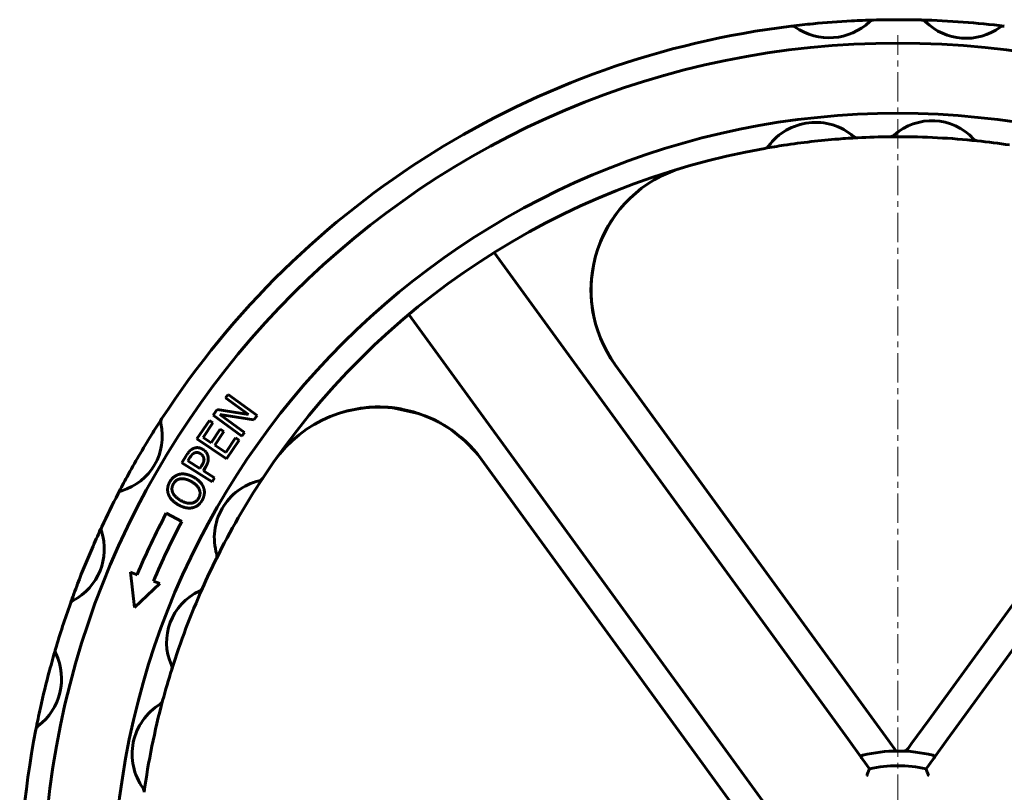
# Model space of a CAD drawing. Header units: millimetres. Extents: x -301 to 301, y -913 to 913.
# Tile 5 of 6: x -225 to 27, y 715 to 913. Entities that reach past the tile are written whole.
import ezdxf

# ---------------------------------------------------------------- set-up
doc = ezdxf.new("R2010")
doc.units = ezdxf.units.MM
doc.linetypes.add('K5LT_AXLED', pattern=[12, 7.5, -1.5, 1.5, -1.5])
doc.linetypes.add('K5LT_BASIC', pattern=[0])
doc.layers.add('Системный слой (1)', color=7, linetype='Continuous', true_color=0x6c6c6c)

# ---------------------------------------------------------------- blocks, each defined once
blk = doc.blocks.new('U3')
at = {"layer": 'Системный слой (1)', "color": 150, "linetype": 'K5LT_BASIC', "lineweight": 60, "true_color": 0x0080ff}
for p, q in [((-71.54, 864.36), (-72.8, 862.66)), ((-72.8, 862.66), (-74.55, 859.83)), ((-74.55, 859.83), (-75.99, 856.82)), ((-75.99, 856.82), (-76.47, 855.7)), ((-78.6, 844.72), (-78.61, 844.57)), ((-78.61, 844.57), (-78.61, 844.49)), ((-78.61, 844.49), (-78.61, 844.45)), ((-78.61, 844.45), (-78.61, 844.4)), ((-78.61, 844.4), (-78.61, 844.33)), ((-78.61, 844.33), (-78.61, 844.27)), ((-78.61, 844.27), (-78.61, 844.19)), ((-78.61, 844.19), (-78.61, 844.19)), ((-78.61, 844.19), (-78.61, 844.17)), ((-78.61, 844.17), (-78.61, 844.14)), ((-78.61, 844.14), (-78.61, 844.08)), ((-78.61, 844.08), (-78.61, 843.95)), ((-78.61, 843.95), (-78.61, 843.7)), ((-78.61, 843.7), (-78.6, 843.23)), ((-78.6, 843.23), (-78.57, 842.64)), ((-78.57, 842.64), (-78.48, 841.25)), ((-78.48, 841.25), (-78.19, 838.86)), ((-78.19, 838.86), (-78.04, 837.98)), ((-78.04, 837.98), (-78.01, 837.82)), ((-78.01, 837.82), (-77.96, 837.59)), ((-77.96, 837.59), (-77.95, 837.54))]:
    blk.add_line(p, q, dxfattribs=at)
blk = doc.blocks.new('U10')
at = {"layer": 'Системный слой (1)', "color": 150, "linetype": 'K5LT_BASIC', "lineweight": 60, "true_color": 0x0080ff}
for p, q in [((-142.91, 812.54), (-142.92, 812.54)), ((-142.89, 812.55), (-142.91, 812.54)), ((-142.88, 812.55), (-142.89, 812.55)), ((-142.87, 812.55), (-142.88, 812.55)), ((-142.86, 812.55), (-142.87, 812.55)), ((-142.87, 812.55), (-142.87, 812.55)), ((-142.85, 812.56), (-142.86, 812.56)), ((-142.86, 812.56), (-142.86, 812.56)), ((-142.86, 812.56), (-142.86, 812.56)), ((-142.86, 812.56), (-142.86, 812.55)), ((-142.83, 812.56), (-142.85, 812.56)), ((-142.85, 812.56), (-142.85, 812.56)), ((-141.29, 813.01), (-142.83, 812.56)), ((-137.44, 813.78), (-141.29, 813.01)), ((-135.49, 813.98), (-137.44, 813.78)), ((-134.51, 814.04), (-135.49, 813.98)), ((-134.03, 814.05), (-134.51, 814.04)), ((-133.78, 814.06), (-134.03, 814.05)), ((-133.66, 814.06), (-133.78, 814.06)), ((-133.6, 814.06), (-133.66, 814.06)), ((-133.57, 814.06), (-133.6, 814.06)), ((-133.55, 814.06), (-133.57, 814.06)), ((-133.52, 814.06), (-133.55, 814.06)), ((-133.46, 814.07), (-133.52, 814.06)), ((-133.33, 814.07), (-133.46, 814.07)), ((-129.4, 813.86), (-133.33, 814.07)), ((-122.78, 812.41), (-129.4, 813.86)), ((-118.14, 810.46), (-118.15, 810.47)), ((-118.12, 810.45), (-118.14, 810.46)), ((-118.11, 810.45), (-118.12, 810.45)), ((-118.1, 810.45), (-118.11, 810.45)), ((-118.1, 810.44), (-118.1, 810.45)), ((-118.09, 810.44), (-118.1, 810.44)), ((-118.08, 810.43), (-118.09, 810.44)), ((-118.09, 810.44), (-118.09, 810.44)), ((-118.09, 810.44), (-118.09, 810.44)), ((-118.09, 810.44), (-118.09, 810.44)), ((-118.09, 810.44), (-118.09, 810.44)), ((-118.07, 810.43), (-118.08, 810.43)), ((-118.06, 810.43), (-118.07, 810.43)), ((-118.03, 810.41), (-118.06, 810.43)), ((-117.99, 810.39), (-118.03, 810.41)), ((-117.97, 810.38), (-117.99, 810.39)), ((-117.92, 810.35), (-117.97, 810.38)), ((-117.89, 810.34), (-117.92, 810.35)), ((-117.85, 810.32), (-117.89, 810.34)), ((-117.76, 810.27), (-117.85, 810.32)), ((-117.59, 810.17), (-117.76, 810.27)), ((-114.35, 808.18), (-117.59, 810.17)), ((-110.92, 805.41), (-114.35, 808.18)), ((-107.9, 802.23), (-110.92, 805.41))]:
    blk.add_line(p, q, dxfattribs=at)
blk = doc.blocks.new('U11')
at = {"layer": 'Системный слой (1)', "color": 150, "linetype": 'K5LT_BASIC', "lineweight": 60, "true_color": 0x0080ff}
for p, q in [((-73.41, 861.75), (-72.62, 862.93)), ((-74.84, 859.31), (-74.15, 860.55)), ((-74.15, 860.55), (-73.41, 861.75)), ((-78.43, 847.44), (-77.99, 850.37)), ((-77.99, 850.37), (-77.85, 851.02)), ((-78.6, 844.89), (-78.59, 845.22)), ((-78.59, 845.22), (-78.55, 845.96)), ((-78.55, 845.96), (-78.43, 847.44)), ((-78.61, 844.53), (-78.6, 844.69)), ((-78.61, 844.21), (-78.61, 844.53)), ((-78.58, 842.66), (-78.61, 844.21)), ((-78.6, 844.69), (-78.6, 844.89)), ((-78.45, 840.82), (-78.58, 842.66))]:
    blk.add_line(p, q, dxfattribs=at)
blk = doc.blocks.new('U19')
at = {"layer": 'Системный слой (1)', "color": 150, "linetype": 'K5LT_BASIC', "lineweight": 60, "true_color": 0x0080ff}
for start, end in [(79.6073, 145.0201), (36, 79.6073)]:
    blk.add_arc((-133.04, 781.44), 32.62, start, end, dxfattribs=at)
blk = doc.blocks.new('U51')
at = {"layer": 'Системный слой (1)', "color": 30, "linetype": 'K5LT_AXLED', "lineweight": 18, "true_color": 0xff8000}
blk.add_line((0, 688.36), (0, 909.36), dxfattribs=at)

msp = doc.modelspace()

# ---------------------------------------------------------------- linework, layer by layer
at = {"layer": 'Системный слой (1)', "color": 150, "linetype": 'K5LT_BASIC', "lineweight": 60, "true_color": 0x0080ff}
for p, q in [((-10.3, 883.08), (-10.26, 883.09)), ((-34.07, 880.36), (-33.97, 880.37)), ((-12.75, 728.88), (-103.42, 853.67)), ((103.42, 853.67), (12.75, 728.88)), ((-125.26, 837.8), (-34.6, 713.01)), ((-6.72, 734.54), (-72.38, 824.91)), ((73.81, 824.48), (7.86, 733.71)), ((-172.25, 816.38), (-171.59, 817.3)), ((-166.4, 812.12), (-172.25, 816.38)), ((-171.59, 817.3), (-164.19, 811.92)), ((-175.44, 812.01), (-174.42, 813.4)), ((-174.42, 813.4), (-166.4, 812.12)), ((-127.16, 813.54), (-127.15, 813.54)), ((-179.59, 805.88), (-176.4, 810.63)), ((-175.5, 810.03), (-178.01, 806.28)), ((-176.4, 810.63), (-175.5, 810.03)), ((-168.04, 806.62), (-175.44, 812.01)), ((-164.99, 810.81), (-173.75, 812.18)), ((-173.75, 812.18), (-167.37, 807.54)), ((-164.19, 811.92), (-164.99, 810.81)), ((-175.93, 804.89), (-173.59, 808.38)), ((-172.69, 807.77), (-175.03, 804.28)), ((-173.59, 808.38), (-172.69, 807.77)), ((-167.37, 807.54), (-168.04, 806.62)), ((-172, 800.78), (-179.59, 805.88)), ((-178.01, 806.28), (-175.93, 804.89)), ((-172.22, 802.39), (-169.7, 806.13)), ((-168.8, 805.53), (-172, 800.78)), ((-169.7, 806.13), (-168.8, 805.53)), ((-175.03, 804.28), (-172.22, 802.39)), ((-183.46, 799.74), (-182.24, 801.7)), ((-181.39, 801.08), (-181.92, 800.22)), ((-181.92, 800.22), (-178.83, 798.29)), ((-106.65, 800.62), (-40.7, 709.85)), ((-175.69, 794.9), (-183.46, 799.74)), ((-178.83, 798.29), (-178.39, 798.99)), ((-177.4, 798.61), (-177.94, 797.74)), ((-177.94, 797.74), (-175.05, 795.94)), ((-175.05, 795.94), (-175.69, 794.9)), ((-187.45, 786.84), (-183.46, 784.74)), ((-195.62, 762.63), (-196.58, 771.68)), ((-196.58, 771.68), (-194.93, 771.05)), ((-189.06, 768.82), (-195.62, 762.63)), ((-190.72, 769.45), (-189.06, 768.82)), ((-2.41, 728.6), (-6.72, 734.54)), ((7.86, 733.71), (3.55, 727.77)), ((-9.05, 723.78), (-12.75, 728.88)), ((-0.41, 725.85), (-2.41, 728.6)), ((3.55, 727.77), (2.66, 726.54)), ((12.75, 728.88), (9.05, 723.78)), ((2.66, 726.54), (2.59, 726.45)), ((-7.26, 721.32), (-9.05, 723.78)), ((9.05, 723.78), (7.26, 721.32))]:
    msp.add_line(p, q, dxfattribs=at)
for centre, radius, start, end in [((0, 688.36), 225, 90, 91.5778), ((0, 688.36), 225, 88.445, 90), ((0, 688.36), 225, 96.9739, 146.9657), ((0, 688.36), 225, 95.5402, 96.9739), ((-27.14, 910.2), 1.5, 55.2993, 96.9739), ((-27.14, 910.2), 1.5, 55.2993, 96.9739), ((-17.61, 923.95), 15.23, 235.2993, 313.2525), ((0, 688.36), 225, 93.0115, 95.5402), ((0, 688.36), 225, 91.5778, 93.0115), ((-6.15, 911.77), 1.5, 91.5778, 133.2525), ((0, 688.36), 225, 83.0315, 88.445), ((6.07, 911.77), 1.5, 45.4598, 88.445), ((6.07, 911.77), 1.5, 45.4598, 88.445), ((17.52, 923.41), 14.83, 225.4598, 306.0167), ((27.12, 910.21), 1.5, 83.0315, 126.0167), ((0, 688.36), 219, 90, 180), ((0, 688.36), 219, 180, 90), ((0, 688.36), 201, 90, 180), ((0, 688.36), 201, 180, 90), ((-21.05, 871.99), 15.04, 49.6168, 143.4604), ((8.75, 872.98), 14.47, 42.5621, 132.0138), ((0, 688.36), 195, 93.0143, 94.4741), ((-10.33, 884.58), 1.5, 229.6168, 273.0143), ((-10.33, 884.58), 1.5, 229.6168, 273.0143), ((0, 688.36), 195, 90.5662, 93.0143), ((-1.94, 884.85), 1.5, 270.5662, 312.0138), ((0, 688.36), 195, 90, 90.5662), ((0, 688.36), 195, 84.0097, 90), ((0, 688.36), 195, 98.6031, 100.0622), ((-34.33, 881.83), 1.5, 280.0629, 323.4604), ((0, 688.36), 195, 94.4741, 98.6031), ((20.51, 883.78), 1.5, 222.5621, 264.0097), ((20.51, 883.78), 1.5, 222.5621, 264.0097), ((0, 688.36), 195, 81.5548, 84.0097), ((0, 688.36), 195, 100.0629, 146.5678), ((-45.98, 844.08), 32.63, 106.4513, 216), ((0, 688.36), 225, 146.9657, 148.2031), ((-187.37, 810.19), 1.5, 146.9657, 193.1398), ((-202.98, 806.55), 14.53, 286.4355, 13.1398), ((0, 688.36), 225, 148.2031, 151.3722), ((0, 688.36), 225, 151.3722, 152.6096), ((-160.17, 780.6), 14.96, 103.4061, 196.7165), ((0, 688.36), 195, 146.5678, 153.5548), ((-163.99, 796.62), 1.5, 283.4061, 326.5678), ((-198.44, 791.18), 1.5, 106.4355, 152.6096), ((-198.44, 791.18), 1.5, 106.4355, 152.6096), ((0, 688.36), 225, 152.6096, 155.0315), ((0, 688.36), 211.74, 152.2839, 156.9879), ((0, 688.36), 207.24, 152.2839, 156.9639), ((-218.14, 777.65), 14.83, 297.4598, 18.0167), ((0, 688.36), 225, 155.0315, 156.4034), ((-202.61, 782.7), 1.5, 155.0315, 198.0167), ((0, 688.36), 225, 156.4034, 159.0732), ((0, 688.36), 195, 153.5548, 156.0097), ((-175.94, 775.87), 1.5, 333.5548, 16.7165), ((-192.82, 770.25), 2.25, 156.9879, 159.1988), ((0, 688.36), 225, 159.0732, 160.445), ((0, 688.36), 195, 156.0097, 162.5662), ((-179.53, 768.25), 1.5, 294.5621, 336.0097), ((-210.61, 763.16), 1.5, 117.4598, 160.445), ((-172.89, 753.73), 14.47, 114.5621, 204.0138), ((0, 688.36), 225, 160.445, 163.5778), ((0, 688.36), 225, 163.5778, 165.0115), ((-214.38, 751.54), 1.5, 163.5778, 205.2525), ((-229.51, 744.41), 15.23, 307.2993, 25.2525), ((-187.47, 747.23), 1.5, 342.5662, 24.0138), ((0, 688.36), 225, 165.0115, 167.5402), ((0, 688.36), 195, 162.5662, 165.0143), ((0, 688.36), 225, 167.5402, 168.9739), ((-181.15, 725.08), 15.04, 121.6168, 215.4604), ((0, 688.36), 195, 165.0143, 172.0629), ((-189.82, 739.17), 1.5, 301.6168, 345.0143), ((-219.37, 731.1), 1.5, 127.2993, 168.9739), ((0, 688.36), 225, 168.9739, 218.9657), ((0, 688.36), 37.5, 76.193, 103.807), ((1.38, 727.33), 1.5, 267.9726, 324), ((0, 688.36), 33.75, 77.5782, 102.4218), ((-194.62, 715.49), 1.5, 352.0629, 35.4604)]:
    msp.add_arc(centre, radius, start, end, dxfattribs=at)
for points, knots in [([(-72.38, 824.91), (-72.74, 825.4), (-73.08, 825.9), (-73.74, 826.93), (-74.05, 827.45), (-74.65, 828.51), (-74.94, 829.05), (-75.22, 829.61), (-75.22, 829.63), (-75.29, 829.76), (-75.35, 829.89), (-75.45, 830.09), (-75.49, 830.17), (-75.55, 830.3), (-75.57, 830.35), (-75.6, 830.42), (-75.62, 830.45), (-75.63, 830.47)], [0, 0, 0, 0, 5.478061, 5.478061, 10.956123, 10.956123, 16.434184, 16.434184, 16.594455, 16.594455, 17.823512, 17.823512, 18.60723, 18.60723, 19.106974, 19.106974, 19.351556, 19.351556, 19.351556, 19.351556]), ([(-138.45, 813.61), (-137.37, 813.79), (-136.27, 813.92), (-134.56, 814.04), (-133.94, 814.07), (-132.53, 814.07), (-131.72, 814.05), (-130.75, 813.99), (-130.58, 813.98), (-129.92, 813.93), (-129.42, 813.88), (-128.72, 813.79), (-128.52, 813.76), (-128.23, 813.72), (-128.15, 813.7), (-128.03, 813.69), (-127.99, 813.68), (-127.95, 813.67), (-127.93, 813.67), (-127.91, 813.67), (-127.91, 813.67), (-127.9, 813.66), (-127.89, 813.66), (-127.88, 813.66), (-127.88, 813.66), (-127.86, 813.66), (-127.86, 813.66), (-127.83, 813.65), (-127.82, 813.65), (-127.77, 813.64), (-127.74, 813.64), (-127.65, 813.62), (-127.59, 813.61), (-127.41, 813.58), (-127.29, 813.56), (-127.17, 813.54), (-127.16, 813.54), (-127.16, 813.54)], [23.569775, 23.569775, 23.569775, 23.569775, 26.594005, 26.594005, 28.284846, 28.284846, 30.508026, 30.508026, 30.967731, 30.967731, 32.349754, 32.349754, 32.917758, 32.917758, 33.151205, 33.151205, 33.24715, 33.24715, 33.286583, 33.286583, 33.30279, 33.30279, 33.318996, 33.318996, 33.330952, 33.330952, 33.352738, 33.352738, 33.395248, 33.395248, 33.479736, 33.479736, 33.648445, 33.648445, 33.985334, 33.985334, 34, 34, 34, 34]), ([(-120.14, 811.4), (-120.09, 811.38), (-120.04, 811.36), (-119.94, 811.32), (-119.88, 811.29), (-119.8, 811.25), (-119.77, 811.24), (-119.74, 811.23), (-119.73, 811.22), (-119.72, 811.22), (-119.71, 811.22), (-119.7, 811.21), (-119.7, 811.21), (-119.69, 811.21), (-119.69, 811.21), (-119.68, 811.2), (-119.68, 811.2), (-119.67, 811.2), (-119.66, 811.19), (-119.63, 811.18), (-119.61, 811.17), (-119.56, 811.15), (-119.53, 811.13), (-119.43, 811.09), (-119.36, 811.06), (-119.16, 810.96), (-119.02, 810.9), (-118.62, 810.71), (-118.36, 810.58), (-117.92, 810.35), (-117.75, 810.26), (-117.24, 809.98), (-116.89, 809.79), (-116.37, 809.49), (-116.2, 809.39), (-115.48, 808.93), (-114.92, 808.58), (-113.93, 807.89), (-113.48, 807.56), (-113.04, 807.22)], [10.289112, 10.289112, 10.289112, 10.289112, 10.644795, 10.644795, 11.073199, 11.073199, 11.249824, 11.249824, 11.322645, 11.322645, 11.352668, 11.352668, 11.382691, 11.382691, 11.402039, 11.402039, 11.435398, 11.435398, 11.499446, 11.499446, 11.62621, 11.62621, 11.87907, 11.87907, 12.383456, 12.383456, 13.389558, 13.389558, 15.396426, 15.396426, 16.702984, 16.702984, 19.399487, 19.399487, 20.762646, 20.762646, 25.199487, 25.199487, 29, 29, 29, 29]), ([(-8.95, 724.77), (-9.08, 724.74), (-9.19, 724.7), (-9.34, 724.62), (-9.39, 724.58), (-9.43, 724.48), (-9.43, 724.42), (-9.4, 724.29), (-9.35, 724.21), (-9.28, 724.09), (-9.25, 724.06), (-9.23, 724.03)], [0.0004272, 0.0004272, 0.0004272, 0.0004272, 0.0325288, 0.0325288, 0.0584442, 0.0584442, 0.0830516, 0.0830516, 0.1109416, 0.1109416, 0.1215451, 0.1215451, 0.1215451, 0.1215451]), ([(9.23, 724.03), (9.26, 724.06), (9.28, 724.1), (9.36, 724.22), (9.41, 724.31), (9.43, 724.45), (9.43, 724.5), (9.37, 724.59), (9.32, 724.63), (9.18, 724.71), (9.08, 724.74), (8.95, 724.77)], [0.2612098, 0.2612098, 0.2612098, 0.2612098, 0.2721336, 0.2721336, 0.3027367, 0.3027367, 0.3276386, 0.3276386, 0.3516523, 0.3516523, 0.3825611, 0.3825611, 0.3825611, 0.3825611]), ([(-7.89, 719.63), (-7.89, 719.63), (-7.88, 719.63), (-7.83, 719.78), (-7.78, 719.93), (-7.67, 720.21), (-7.62, 720.35), (-7.51, 720.66), (-7.45, 720.82), (-7.35, 721.07), (-7.32, 721.17), (-7.27, 721.29), (-7.26, 721.32), (-7.26, 721.32)], [-0.0005397, -0.0005397, -0.0005397, -0.0005397, 0, 0, 0.0314048, 0.0314048, 0.0621135, 0.0621135, 0.1044772, 0.1044772, 0.1403771, 0.1403771, 0.1735591, 0.1735591, 0.1735591, 0.1735591]), ([(7.26, 721.32), (7.26, 721.32), (7.27, 721.29), (7.32, 721.17), (7.35, 721.07), (7.45, 720.82), (7.51, 720.66), (7.62, 720.35), (7.67, 720.21), (7.78, 719.93), (7.83, 719.78), (7.88, 719.63), (7.89, 719.63), (7.89, 719.63)], [0, 0, 0, 0, 0.0329948, 0.0329948, 0.0686923, 0.0686923, 0.1108171, 0.1108171, 0.1413526, 0.1413526, 0.1725803, 0.1725803, 0.173117, 0.173117, 0.173117, 0.173117])]:
    msp.add_open_spline(points, degree=3, knots=knots, dxfattribs=at)
for points in [[(-182.24, 801.7), (-181.81, 802.39), (-180.98, 803.21), (-180.49, 803.43)], [(-180.49, 803.43), (-179.92, 803.68), (-178.71, 803.6), (-178.06, 803.19)], [(-178.7, 802.1), (-179.1, 802.35), (-179.86, 802.44), (-180.23, 802.27)], [(-178.06, 803.19), (-177.55, 802.88), (-176.87, 801.96), (-176.76, 801.44)], [(-180.23, 802.27), (-180.55, 802.13), (-181.09, 801.56), (-181.39, 801.08)], [(-177.82, 800.94), (-177.91, 801.32), (-178.33, 801.87), (-178.7, 802.1)], [(-178.39, 798.99), (-177.99, 799.62), (-177.71, 800.52), (-177.82, 800.94)], [(-176.76, 801.44), (-176.61, 800.79), (-176.88, 799.45), (-177.4, 798.61)], [(-186.91, 791.72), (-187.17, 792.49), (-186.98, 794.09), (-186.52, 794.89)], [(-186.52, 794.89), (-186.06, 795.7), (-184.75, 796.68), (-183.98, 796.84)], [(-183.78, 795.66), (-184.37, 795.58), (-185.29, 794.93), (-185.6, 794.38)], [(-183.98, 796.84), (-183.2, 796.99), (-181.37, 796.61), (-180.37, 796.04)], [(-181, 794.94), (-181.79, 795.39), (-183.2, 795.74), (-183.78, 795.66)], [(-179.15, 790.69), (-178.52, 791.79), (-179.44, 794.05), (-181, 794.94)], [(-180.37, 796.04), (-179.41, 795.49), (-178.12, 794.11), (-177.86, 793.34)], [(-185.6, 794.38), (-185.93, 793.8), (-186.03, 792.71), (-185.79, 792.14)], [(-177.86, 793.34), (-177.59, 792.54), (-177.8, 790.94), (-178.24, 790.16)], [(-184.39, 789.02), (-185.39, 789.59), (-186.62, 790.95), (-186.91, 791.72)], [(-185.79, 792.14), (-185.56, 791.59), (-184.53, 790.56), (-183.76, 790.12)], [(-183.76, 790.12), (-182.19, 789.22), (-179.78, 789.59), (-179.15, 790.69)], [(-178.24, 790.16), (-178.7, 789.36), (-179.99, 788.38), (-180.79, 788.22)], [(-180.79, 788.22), (-181.58, 788.06), (-183.41, 788.46), (-184.39, 789.02)]]:
    msp.add_open_spline(points, degree=2, dxfattribs=at)

# ---------------------------------------------------------------- block references
at = {"layer": 'Системный слой (1)'}
for name in ['U51', 'U3', 'U11', 'U19', 'U10']:
    msp.add_blockref(name, (0, 0), dxfattribs=at)

doc.saveas('drawing.dxf')
